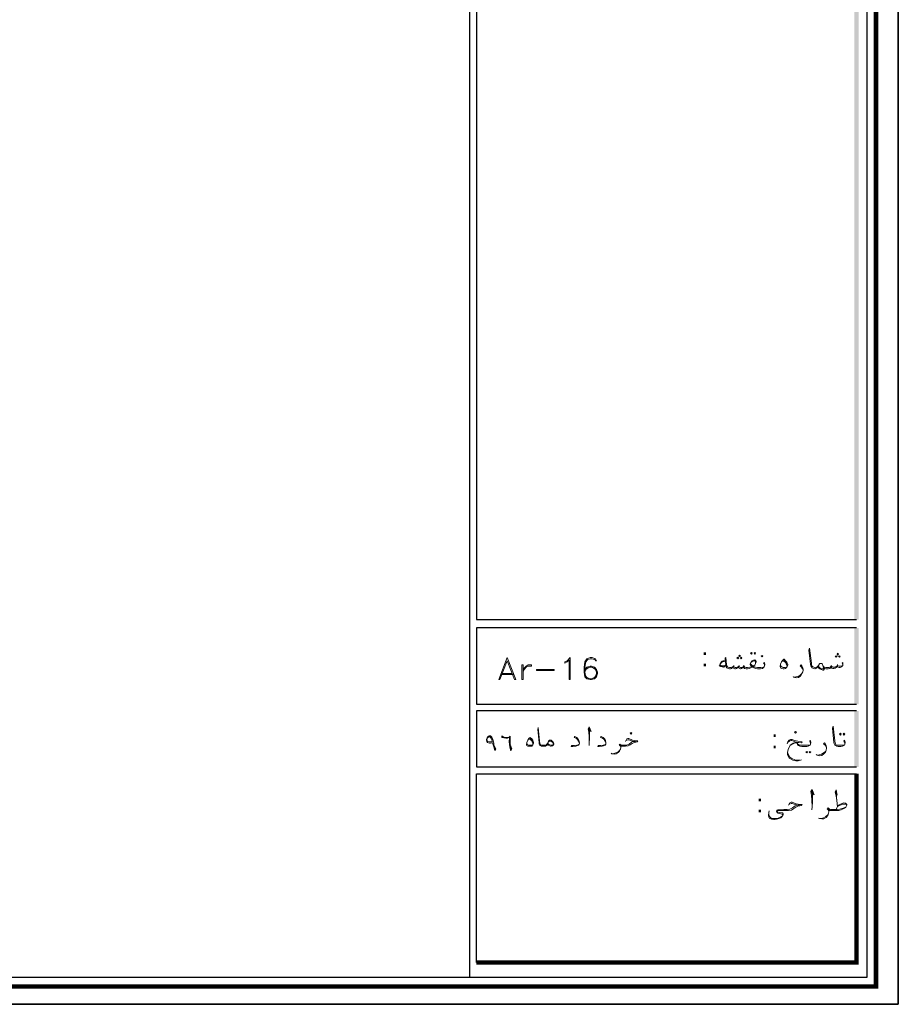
# Model space of a CAD drawing. Header units: metres. Extents: x 5.7 to 89.8, y 4 to 63.5.
# Tile 8 of 20: x 63.3 to 89.8, y 4 to 33.7. Entities that reach past the tile are written whole.
import ezdxf

# ---------------------------------------------------------------- set-up
doc = ezdxf.new("R2010")
doc.units = ezdxf.units.M
doc.header["$MEASUREMENT"] = 0
for name, color, linetype in [('PDF13_KADR', 7, 'Continuous'), ('PDF13_Text', 7, 'Continuous'), ('PDF13_textt', 7, 'Continuous')]:
    doc.layers.add(name, color=color, linetype=linetype)
doc.styles.add('PDF B Mitra', font='BMITRA.TTF')

msp = doc.modelspace()

# ---------------------------------------------------------------- linework, layer by layer
at = {"layer": 'PDF13_KADR', "lineweight": 25}
for points in [[(5.695, 4.013), (89.785, 4.013), (89.785, 63.476), (5.695, 63.476)], [(5.695, 63.476), (89.785, 63.476), (89.785, 4.013), (5.695, 4.013)], [(6.514, 4.832), (88.841, 4.832), (88.841, 62.657), (6.514, 62.657)]]:
    msp.add_lwpolyline(points, close=True, dxfattribs=at)
at = {"layer": 'PDF13_KADR', "lineweight": 0, "const_width": 0.135}
msp.add_lwpolyline([(6.235, 62.937), (6.235, 4.552), (89.111, 4.552), (89.111, 62.937)], close=True, dxfattribs=at)
at = {"layer": 'PDF13_KADR', "lineweight": 25}
for points in [[(76.851, 4.832), (76.851, 62.657)], [(88.524, 42.759), (77.053, 42.759), (77.053, 15.956), (77.053, 15.628), (88.524, 15.628)], [(88.524, 15.378), (77.053, 15.378), (77.053, 13.076), (88.524, 13.076)], [(88.524, 12.874), (82.783, 12.874), (77.053, 12.874), (77.053, 11.179), (82.783, 11.179), (88.524, 11.179)], [(77.053, 5.275), (77.053, 10.976), (78.748, 10.976), (82.783, 10.976), (88.524, 10.976)]]:
    msp.add_lwpolyline(points, dxfattribs=at)
at = {"layer": 'PDF13_KADR', "lineweight": 0, "const_width": 0.135}
msp.add_lwpolyline([(77.053, 5.275), (88.524, 5.275), (88.524, 9.31), (88.524, 10.976)], dxfattribs=at)
at = {"layer": 'PDF13_KADR', "transparency": 33554559}
for points in [[(88.456, 15.628), (88.591, 15.628), (88.456, 42.759)], [(88.591, 15.628), (88.456, 42.759), (88.591, 42.759)], [(88.456, 13.076), (88.591, 13.076), (88.456, 15.378)], [(88.591, 13.076), (88.456, 15.378), (88.591, 15.378)], [(88.456, 11.179), (88.591, 11.179), (88.456, 12.874)], [(88.591, 11.179), (88.456, 12.874), (88.591, 12.874)]]:
    msp.add_solid(points, dxfattribs=at)
at = {"layer": 'PDF13_textt', "lineweight": 20}
for points in [[(85.355, 14.636), (85.374, 14.617), (85.355, 14.588), (85.326, 14.617)], [(85.451, 14.636), (85.48, 14.617), (85.451, 14.588), (85.432, 14.617)], [(87.955, 14.559), (87.984, 14.588), (87.955, 14.617), (87.936, 14.588)], [(77.977, 14.482), (77.727, 13.818), (77.756, 13.818), (77.977, 14.386), (78.199, 13.818), (78.237, 13.818)], [(79.884, 13.818), (79.855, 13.818), (79.855, 14.415), (79.788, 14.357), (79.721, 14.318), (79.721, 14.357), (79.788, 14.386), (79.884, 14.482)], [(84.941, 14.444), (84.97, 14.463), (84.941, 14.492), (84.912, 14.463)], [(84.989, 14.511), (85.018, 14.54), (84.989, 14.559), (84.97, 14.54)], [(85.047, 14.444), (85.066, 14.463), (85.047, 14.492), (85.018, 14.463)], [(85.673, 14.501), (85.692, 14.53), (85.673, 14.55), (85.644, 14.53)], [(86.328, 14.434), (86.337, 14.434), (86.385, 14.386), (86.424, 14.347), (86.443, 14.309), (86.453, 14.28), (86.453, 14.251), (86.434, 14.212), (86.414, 14.184), (86.385, 14.155), (86.337, 14.145), (86.308, 14.145), (86.26, 14.155), (86.241, 14.164), (86.231, 14.184), (86.222, 14.212), (86.222, 14.222), (86.231, 14.28), (86.26, 14.357), (86.299, 14.405)], [(87.907, 14.492), (87.936, 14.521), (87.907, 14.54), (87.878, 14.521)], [(88.013, 14.492), (88.032, 14.521), (88.013, 14.54), (87.984, 14.521)], [(78.459, 13.818), (78.459, 14.261), (78.42, 14.261), (78.42, 13.818)], [(78.709, 14.261), (78.709, 14.222), (78.613, 14.222), (78.555, 14.193), (78.488, 14.126), (78.459, 14.068), (78.488, 14.164), (78.555, 14.222), (78.613, 14.261)], [(79.403, 14.097), (78.863, 14.097), (78.863, 14.126), (79.403, 14.126)], [(81.724, 12.171), (81.743, 12.2), (81.724, 12.219), (81.695, 12.2)], [(86.684, 12.2), (86.713, 12.228), (86.684, 12.248), (86.655, 12.228)], [(88.042, 12.2), (88.061, 12.171), (88.042, 12.142), (88.013, 12.171)], [(88.138, 12.2), (88.167, 12.171), (88.138, 12.142), (88.119, 12.171)], [(77.611, 11.679), (77.573, 11.785), (77.534, 11.911), (77.477, 11.901), (77.448, 11.901), (77.39, 11.92), (77.361, 11.949), (77.351, 11.988), (77.351, 12.007), (77.371, 12.055), (77.4, 12.094), (77.438, 12.122), (77.467, 12.122), (77.477, 12.122), (77.515, 12.084), (77.544, 12.017), (77.573, 11.891), (77.573, 11.853), (77.602, 11.795), (77.64, 11.728)], [(77.525, 11.939), (77.477, 11.939), (77.438, 11.939), (77.39, 11.949), (77.371, 11.978), (77.361, 11.988), (77.371, 12.026), (77.39, 12.055), (77.419, 12.084), (77.448, 12.094), (77.457, 12.094), (77.477, 12.074), (77.515, 12.017)], [(78.093, 11.67), (78.064, 11.776), (78.045, 11.862), (78.035, 11.949), (78.045, 12.036), (78.054, 12.074), (78.026, 12.065), (77.987, 12.045), (77.939, 12.045), (77.881, 12.055), (77.843, 12.065), (77.833, 12.074), (77.814, 12.084), (77.823, 12.122), (77.852, 12.103), (77.891, 12.084), (77.939, 12.074), (77.997, 12.074), (78.045, 12.094), (78.074, 12.113), (78.074, 12.026), (78.074, 11.959), (78.074, 11.872), (78.093, 11.805), (78.122, 11.728)], [(78.671, 12.065), (78.719, 12.026), (78.758, 11.988), (78.767, 11.949), (78.777, 11.92), (78.777, 11.891), (78.758, 11.853), (78.748, 11.834), (78.719, 11.805), (78.671, 11.805), (78.652, 11.805), (78.603, 11.805), (78.584, 11.814), (78.575, 11.834), (78.565, 11.853), (78.565, 11.862), (78.575, 11.92), (78.603, 11.988), (78.632, 12.036)], [(79.191, 11.872), (79.21, 11.92), (79.229, 11.959), (79.258, 11.988), (79.268, 11.988), (79.287, 11.988), (79.307, 11.988), (79.355, 11.939), (79.374, 11.911), (79.384, 11.882), (79.384, 11.872), (79.374, 11.843), (79.355, 11.824), (79.345, 11.814), (79.307, 11.805), (79.287, 11.805), (79.268, 11.814), (79.22, 11.843)], [(87.021, 11.651), (87.04, 11.622), (87.021, 11.602), (86.992, 11.622)], [(87.117, 11.651), (87.146, 11.622), (87.117, 11.602), (87.098, 11.622)]]:
    msp.add_lwpolyline(points, close=True, dxfattribs=at)
for points in [[(88.109, 14.28), (88.09, 14.318), (88.109, 14.338), (88.109, 14.299), (88.109, 14.28), (88.109, 14.241), (88.09, 14.222), (88.071, 14.203), (88.032, 14.184), (88.003, 14.184), (87.965, 14.193), (87.946, 14.212), (87.936, 14.232), (87.907, 14.184), (87.878, 14.164), (87.84, 14.155), (87.811, 14.155), (87.782, 14.164), (87.763, 14.184), (87.753, 14.212), (87.734, 14.174), (87.715, 14.155), (87.666, 14.145), (87.618, 14.145), (87.599, 14.145), (87.56, 14.155), (87.541, 14.174), (87.522, 14.222), (87.483, 14.289), (87.474, 14.309), (87.455, 14.309), (87.435, 14.309), (87.416, 14.309), (87.406, 14.289), (87.377, 14.241), (87.349, 14.203), (87.329, 14.184), (87.329, 14.174), (87.3, 14.155), (87.272, 14.145), (87.262, 14.145), (87.223, 14.155), (87.185, 14.174), (87.166, 14.203), (87.146, 14.232), (87.137, 14.28), (87.089, 14.704), (87.108, 14.771), (87.166, 14.318), (87.166, 14.261), (87.175, 14.232), (87.194, 14.212), (87.233, 14.193), (87.262, 14.184), (87.272, 14.184), (87.281, 14.184), (87.329, 14.193), (87.339, 14.203), (87.349, 14.212), (87.377, 14.241)], [(80.616, 14.444), (80.645, 14.386), (80.674, 14.386), (80.645, 14.444), (80.549, 14.482), (80.482, 14.482), (80.385, 14.444), (80.327, 14.357), (80.299, 14.193), (80.299, 14.039), (80.327, 13.904), (80.385, 13.846), (80.482, 13.818), (80.52, 13.818), (80.616, 13.846), (80.674, 13.904), (80.703, 14.001), (80.703, 14.039), (80.674, 14.126), (80.616, 14.193), (80.52, 14.222), (80.482, 14.222), (80.385, 14.193), (80.327, 14.126)], [(80.424, 14.444), (80.356, 14.357), (80.327, 14.193), (80.327, 14.039), (80.356, 13.904), (80.453, 13.846)], [(80.645, 14.415), (80.549, 14.444), (80.482, 14.444), (80.385, 14.415)], [(84.565, 14.386), (84.498, 14.386), (84.469, 14.376), (84.45, 14.357), (84.411, 14.299), (84.382, 14.232), (84.421, 14.212), (84.507, 14.193), (84.517, 14.193), (84.584, 14.251)], [(84.565, 14.376), (84.488, 14.357), (84.45, 14.338), (84.411, 14.28), (84.411, 14.27), (84.421, 14.251), (84.44, 14.241), (84.546, 14.232), (84.584, 14.261)], [(85.75, 14.232), (85.75, 14.251), (85.74, 14.289), (85.721, 14.309), (85.74, 14.347), (85.75, 14.318), (85.759, 14.28), (85.759, 14.261), (85.75, 14.232), (85.74, 14.203), (85.711, 14.174), (85.682, 14.155), (85.625, 14.145), (85.557, 14.145), (85.538, 14.145), (85.48, 14.155), (85.432, 14.174), (85.403, 14.193), (85.393, 14.212), (85.374, 14.193), (85.336, 14.174), (85.287, 14.155), (85.23, 14.145), (85.22, 14.145), (85.191, 14.145), (85.143, 14.155), (85.124, 14.174), (85.104, 14.203), (85.085, 14.174), (85.056, 14.155), (85.037, 14.145), (85.018, 14.145), (84.979, 14.155), (84.97, 14.174), (84.96, 14.212), (84.931, 14.174), (84.902, 14.155), (84.873, 14.145), (84.854, 14.145), (84.825, 14.155), (84.816, 14.174), (84.796, 14.212), (84.767, 14.174), (84.748, 14.155), (84.719, 14.145), (84.7, 14.145), (84.69, 14.145), (84.652, 14.155), (84.613, 14.174), (84.594, 14.203), (84.584, 14.251), (84.556, 14.463), (84.584, 14.482), (84.604, 14.261), (84.613, 14.232), (84.633, 14.203), (84.652, 14.193), (84.69, 14.184), (84.7, 14.184), (84.729, 14.184), (84.758, 14.193), (84.796, 14.212), (84.816, 14.232), (84.825, 14.203), (84.864, 14.184), (84.893, 14.184), (84.931, 14.193), (84.96, 14.212), (84.979, 14.232), (84.999, 14.193), (85.027, 14.184), (85.056, 14.184), (85.104, 14.203), (85.124, 14.232), (85.133, 14.212), (85.153, 14.193), (85.191, 14.184), (85.22, 14.184), (85.23, 14.184), (85.307, 14.193), (85.374, 14.212), (85.336, 14.241), (85.316, 14.27), (85.316, 14.289), (85.336, 14.338), (85.374, 14.386), (85.413, 14.405), (85.451, 14.415), (85.461, 14.415), (85.48, 14.395), (85.499, 14.367), (85.499, 14.347), (85.48, 14.309), (85.451, 14.251), (85.403, 14.222), (85.442, 14.203), (85.47, 14.193), (85.538, 14.184), (85.557, 14.184), (85.634, 14.184), (85.711, 14.193), (85.74, 14.203)], [(85.326, 14.309), (85.336, 14.28), (85.365, 14.251), (85.403, 14.222)], [(85.48, 14.309), (85.48, 14.338), (85.461, 14.376), (85.451, 14.386), (85.432, 14.386), (85.374, 14.367), (85.336, 14.338)], [(86.414, 14.193), (86.357, 14.184), (86.308, 14.184), (86.28, 14.193), (86.241, 14.222), (86.231, 14.28)], [(86.289, 14.386), (86.328, 14.376), (86.376, 14.338), (86.405, 14.299), (86.434, 14.241), (86.434, 14.222)], [(86.318, 14.415), (86.366, 14.386), (86.405, 14.328), (86.424, 14.309)], [(87.483, 14.289), (87.503, 14.241), (87.532, 14.164), (87.532, 14.145), (87.522, 14.145), (87.503, 14.145), (87.464, 14.145), (87.426, 14.164), (87.397, 14.193), (87.368, 14.232)], [(77.823, 14.001), (78.141, 14.001)], [(80.674, 14.068), (80.616, 14.164), (80.52, 14.193), (80.482, 14.193), (80.385, 14.164), (80.327, 14.068)], [(80.453, 14.193), (80.356, 14.126), (80.327, 14.039)], [(80.549, 13.846), (80.645, 13.904), (80.674, 14.001), (80.674, 14.039), (80.645, 14.126), (80.549, 14.193)], [(84.507, 14.212), (84.411, 14.232)], [(84.825, 14.241), (84.816, 14.232)], [(84.979, 14.241), (84.979, 14.232)], [(85.133, 14.241), (85.124, 14.232)], [(86.915, 14.106), (86.896, 14.145), (86.867, 14.193), (86.828, 14.232), (86.857, 14.261), (86.877, 14.232), (86.906, 14.174), (86.915, 14.126), (86.915, 14.097), (86.906, 14.049), (86.877, 13.991), (86.838, 13.924), (86.771, 13.885), (86.703, 13.875), (86.626, 13.895), (86.607, 13.914)], [(86.636, 13.895), (86.694, 13.904), (86.761, 13.914), (86.828, 13.952), (86.877, 14.001), (86.906, 14.049)], [(87.541, 14.174), (87.551, 14.145), (87.551, 14.126), (87.532, 14.106), (87.503, 14.106), (87.455, 14.126), (87.416, 14.145), (87.387, 14.164), (87.349, 14.203)], [(87.522, 14.222), (87.541, 14.203), (87.56, 14.193), (87.599, 14.184), (87.618, 14.184), (87.686, 14.184), (87.724, 14.193), (87.753, 14.212), (87.763, 14.232), (87.792, 14.203), (87.82, 14.193), (87.869, 14.193), (87.907, 14.212), (87.936, 14.232), (87.955, 14.241), (87.965, 14.232), (87.994, 14.222), (88.042, 14.222), (88.081, 14.232), (88.109, 14.241)], [(87.772, 14.241), (87.763, 14.232)], [(87.955, 14.27), (87.955, 14.241)], [(77.794, 13.972), (78.17, 13.972)], [(80.327, 13.972), (80.385, 13.875), (80.482, 13.846), (80.52, 13.846), (80.616, 13.875), (80.674, 13.972)], [(79.191, 11.872), (79.172, 11.843), (79.162, 11.824), (79.133, 11.805), (79.095, 11.805), (79.066, 11.805), (79.056, 11.805), (79.018, 11.805), (78.989, 11.824), (78.96, 11.843), (78.941, 11.882), (78.941, 11.92), (78.902, 12.315), (78.912, 12.373), (78.96, 11.959), (78.969, 11.901), (78.979, 11.882), (78.989, 11.853), (79.027, 11.843), (79.056, 11.834), (79.066, 11.834), (79.104, 11.834), (79.152, 11.843), (79.181, 11.872), (79.201, 11.891)], [(80.433, 12.315), (80.51, 12.248), (80.453, 12.392), (80.424, 12.334), (80.443, 12.228), (80.453, 12.094), (80.453, 11.901), (80.453, 11.824)], [(80.453, 11.901), (80.462, 12.036), (80.462, 12.257), (80.453, 12.354)], [(88.167, 11.872), (88.167, 11.901), (88.158, 11.93), (88.138, 11.959), (88.158, 11.988), (88.167, 11.968), (88.177, 11.92), (88.177, 11.911), (88.167, 11.872), (88.158, 11.843), (88.138, 11.824), (88.1, 11.805), (88.052, 11.795), (87.975, 11.795), (87.926, 11.805), (87.898, 11.824), (87.869, 11.843), (87.849, 11.882), (87.84, 11.92), (87.801, 12.354), (87.82, 12.411), (87.869, 11.968), (87.878, 11.911), (87.888, 11.882), (87.898, 11.853), (87.936, 11.834), (87.975, 11.834), (88.052, 11.834), (88.138, 11.834), (88.158, 11.843)], [(77.833, 12.094), (77.891, 12.074)], [(78.748, 11.843), (78.69, 11.834), (78.652, 11.834), (78.623, 11.843), (78.584, 11.862), (78.575, 11.92)], [(78.623, 12.026), (78.671, 12.007), (78.709, 11.978), (78.738, 11.939), (78.758, 11.891), (78.758, 11.862)], [(78.661, 12.045), (78.7, 12.017), (78.738, 11.968), (78.758, 11.939)], [(79.22, 11.93), (79.239, 11.949), (79.268, 11.959), (79.287, 11.959), (79.307, 11.949), (79.326, 11.939), (79.355, 11.92), (79.364, 11.882), (79.364, 11.872), (79.355, 11.843), (79.335, 11.834), (79.297, 11.843), (79.239, 11.862), (79.21, 11.891)], [(80.164, 11.911), (80.135, 11.959), (80.106, 12.007), (80.058, 12.045), (80, 12.074), (80.019, 12.103), (80.087, 12.065), (80.116, 12.026), (80.144, 11.978), (80.164, 11.911), (80.164, 11.891), (80.154, 11.872), (80.135, 11.843), (80.087, 11.814), (80.048, 11.805), (79.961, 11.795), (79.913, 11.795), (79.923, 11.824), (80.01, 11.824), (80.087, 11.834), (80.125, 11.843), (80.154, 11.872)], [(80.953, 11.911), (80.934, 11.959), (80.905, 12.007), (80.857, 12.045), (80.799, 12.074), (80.819, 12.103), (80.876, 12.065), (80.915, 12.026), (80.944, 11.978), (80.953, 11.911), (80.953, 11.891), (80.953, 11.872), (80.934, 11.843), (80.886, 11.814), (80.848, 11.805), (80.761, 11.795), (80.713, 11.795), (80.722, 11.824), (80.809, 11.824), (80.876, 11.834), (80.915, 11.843), (80.953, 11.872)], [(81.551, 11.949), (81.589, 12.026), (81.618, 12.036), (81.647, 12.036), (81.762, 11.988), (81.82, 11.978), (81.868, 11.968), (81.926, 11.968), (81.907, 11.939), (81.859, 11.93), (81.811, 11.92), (81.753, 11.891), (81.695, 11.853), (81.628, 11.814), (81.551, 11.805), (81.454, 11.805), (81.425, 11.805), (81.406, 11.805), (81.406, 11.766), (81.396, 11.718), (81.368, 11.66), (81.329, 11.612), (81.271, 11.573), (81.204, 11.564), (81.136, 11.573), (81.117, 11.593)], [(81.406, 11.776), (81.396, 11.805), (81.377, 11.824), (81.358, 11.843), (81.377, 11.872), (81.416, 11.843), (81.445, 11.834), (81.454, 11.834), (81.512, 11.834), (81.589, 11.843), (81.657, 11.872), (81.734, 11.93), (81.782, 11.949), (81.849, 11.949), (81.782, 11.949), (81.647, 11.997), (81.618, 11.997), (81.57, 11.978)], [(86.434, 11.882), (86.453, 11.939), (86.491, 11.988), (86.53, 12.007), (86.578, 12.007), (86.655, 11.978), (86.751, 11.959), (86.886, 11.939), (86.867, 11.911), (86.694, 11.93), (86.617, 11.959), (86.568, 11.978), (86.54, 11.978), (86.511, 11.968), (86.462, 11.93)], [(86.867, 11.4), (86.761, 11.362), (86.694, 11.362), (86.597, 11.381), (86.491, 11.448), (86.443, 11.554), (86.443, 11.622), (86.472, 11.737), (86.52, 11.824), (86.607, 11.882), (86.674, 11.911), (86.723, 11.911), (86.78, 11.92)], [(86.703, 11.93), (86.607, 11.901), (86.52, 11.834), (86.472, 11.737)], [(87.137, 11.872), (87.137, 11.901), (87.127, 11.93), (87.117, 11.959), (87.127, 11.988), (87.137, 11.968), (87.146, 11.92), (87.146, 11.911), (87.137, 11.872), (87.127, 11.843), (87.108, 11.824), (87.069, 11.805), (87.021, 11.795), (86.954, 11.795), (86.877, 11.795), (86.809, 11.805), (86.771, 11.824), (86.742, 11.853), (86.732, 11.901), (86.732, 11.93)], [(86.732, 11.901), (86.751, 11.872), (86.8, 11.843), (86.819, 11.834), (86.877, 11.834), (86.954, 11.834), (87.031, 11.834), (87.108, 11.834), (87.127, 11.843)], [(87.618, 11.756), (87.599, 11.795), (87.58, 11.834), (87.532, 11.882), (87.56, 11.911), (87.589, 11.872), (87.609, 11.824), (87.618, 11.766), (87.618, 11.747), (87.609, 11.689), (87.589, 11.631), (87.541, 11.573), (87.474, 11.525), (87.406, 11.516), (87.339, 11.535), (87.31, 11.554)], [(77.583, 11.795), (77.621, 11.708)], [(78.074, 11.805), (78.112, 11.708)], [(81.146, 11.573), (81.194, 11.583), (81.262, 11.602), (81.319, 11.631), (81.368, 11.679), (81.396, 11.718)], [(81.425, 11.814), (81.396, 11.834), (81.368, 11.853)], [(86.443, 11.622), (86.462, 11.564), (86.511, 11.477), (86.568, 11.439), (86.665, 11.4), (86.809, 11.381)], [(87.349, 11.535), (87.397, 11.545), (87.464, 11.564), (87.532, 11.602), (87.589, 11.651), (87.609, 11.689)], [(87.156, 10.418), (87.243, 10.341), (87.185, 10.495), (87.146, 10.437), (87.166, 10.331), (87.175, 10.177), (87.185, 9.975), (87.175, 9.888)], [(87.185, 9.975), (87.194, 10.119), (87.194, 10.35), (87.185, 10.466)], [(87.878, 10.418), (87.936, 10.331), (87.907, 10.485), (87.878, 10.418), (87.907, 10.312), (87.926, 10.167), (87.946, 9.975)], [(87.926, 10.167), (87.907, 10.37), (87.907, 10.476)], [(86.472, 10.023), (86.511, 10.1), (86.549, 10.119), (86.578, 10.119), (86.703, 10.071), (86.761, 10.052), (86.809, 10.042), (86.886, 10.042), (86.857, 10.013), (86.809, 10.004), (86.751, 9.994), (86.694, 9.965), (86.636, 9.927), (86.559, 9.878), (86.472, 9.869), (86.366, 9.869), (86.28, 9.869), (86.154, 9.869), (86.145, 9.869), (86.135, 9.869), (86.125, 9.85), (86.135, 9.83), (86.154, 9.811), (86.202, 9.801), (86.27, 9.792), (86.299, 9.792), (86.308, 9.772), (86.308, 9.734), (86.299, 9.715), (86.27, 9.676), (86.241, 9.647), (86.183, 9.628), (86.145, 9.609), (86.106, 9.599), (86.048, 9.589), (86.029, 9.589), (85.962, 9.599), (85.942, 9.609), (85.894, 9.628), (85.875, 9.667), (85.865, 9.715), (85.875, 9.801), (85.885, 9.859)], [(85.875, 9.801), (85.875, 9.744), (85.885, 9.715), (85.904, 9.676), (85.933, 9.647), (85.962, 9.628), (86.01, 9.628), (86.039, 9.628), (86.116, 9.628), (86.164, 9.638), (86.231, 9.667), (86.28, 9.695), (86.289, 9.705), (86.299, 9.724), (86.289, 9.744), (86.28, 9.753), (86.241, 9.763), (86.202, 9.772), (86.145, 9.782), (86.125, 9.792), (86.116, 9.811), (86.106, 9.84), (86.106, 9.85), (86.116, 9.869), (86.125, 9.878), (86.145, 9.888), (86.328, 9.898), (86.366, 9.898), (86.434, 9.898), (86.511, 9.907), (86.588, 9.946), (86.674, 10.004), (86.732, 10.023), (86.8, 10.023), (86.732, 10.023), (86.578, 10.081), (86.549, 10.081), (86.501, 10.052)], [(87.907, 9.898), (87.926, 9.946), (87.955, 9.984), (87.984, 10.023), (88.061, 10.071), (88.138, 10.1), (88.196, 10.09), (88.215, 10.071), (88.235, 10.042), (88.235, 10.023), (88.215, 9.984), (88.206, 9.965), (88.158, 9.936), (88.061, 9.888), (87.994, 9.869), (87.888, 9.869), (87.743, 9.869), (87.715, 9.869), (87.686, 9.869), (87.686, 9.83), (87.676, 9.782), (87.657, 9.715), (87.609, 9.657), (87.541, 9.618), (87.474, 9.609), (87.406, 9.628), (87.377, 9.638)], [(87.686, 9.84), (87.676, 9.869), (87.666, 9.888), (87.637, 9.907), (87.666, 9.946), (87.705, 9.907), (87.734, 9.898), (87.743, 9.898), (87.936, 9.898), (88.023, 9.907), (88.119, 9.936), (88.206, 9.965)], [(87.715, 9.878), (87.676, 9.898), (87.657, 9.927)], [(87.955, 9.984), (88.032, 10.023), (88.109, 10.052), (88.138, 10.061), (88.158, 10.061), (88.215, 10.052), (88.235, 10.023)], [(87.416, 9.628), (87.464, 9.628), (87.532, 9.647), (87.599, 9.686), (87.657, 9.734), (87.676, 9.782)]]:
    msp.add_lwpolyline(points, dxfattribs=at)

# ---------------------------------------------------------------- texts
at = {"layer": 'PDF13_Text', "char_height": 0.544, "attachment_point": 7, "style": 'PDF B Mitra'}
for insert in [(83.843, 14.22), (85.952, 11.745), (85.509, 9.809)]:
    msp.add_mtext(':', dxfattribs=dict(at, insert=insert))

doc.saveas('drawing.dxf')
